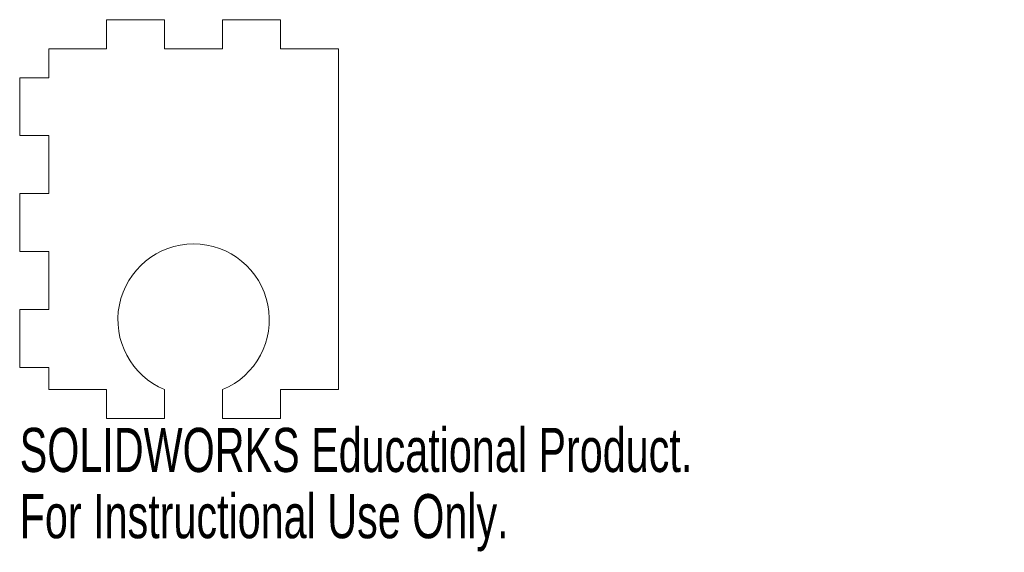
# Model space of a CAD drawing. Header units: inches. Extents: x 0 to 4.25, y -0.58 to 1.72.
import ezdxf

# ---------------------------------------------------------------- set-up
doc = ezdxf.new("R2010")
doc.units = ezdxf.units.IN
doc.header["$MEASUREMENT"] = 0
doc.styles.add('SLDTEXTSTYLE0', font='TXT', dxfattribs={"width": 0.7})

msp = doc.modelspace()

# ---------------------------------------------------------------- linework, layer by layer
at = {"color": 7, "linetype": 'Continuous', "lineweight": 15}
for p, q in [((0.625, 1.72), (0.375, 1.72)), ((0.375, 1.595), (0.375, 1.72)), ((0.625, 1.72), (0.625, 1.595)), ((1.125, 1.72), (0.875, 1.72)), ((0.875, 1.595), (0.875, 1.72)), ((1.125, 1.72), (1.125, 1.595)), ((0.125, 1.595), (0.375, 1.595)), ((0.125, 1.595), (0.125, 1.47)), ((0.625, 1.595), (0.875, 1.595)), ((1.125, 1.595), (1.375, 1.595)), ((1.375, 0.125), (1.375, 1.595)), ((0, 1.47), (0.125, 1.47)), ((0, 1.47), (0, 1.22)), ((0, 1.22), (0.125, 1.22)), ((0.125, 1.22), (0.125, 0.97)), ((0, 0.97), (0.125, 0.97)), ((0, 0.97), (0, 0.72)), ((0, 0.72), (0.125, 0.72)), ((0.125, 0.72), (0.125, 0.47)), ((0, 0.47), (0.125, 0.47)), ((0, 0.47), (0, 0.22)), ((0, 0.22), (0.125, 0.22)), ((0.125, 0.125), (0.125, 0.22)), ((0.375, 0.125), (0.125, 0.125)), ((0.375, 0), (0.375, 0.125)), ((0.625, 0.125), (0.625, 0)), ((0.875, 0), (0.875, 0.125)), ((1.125, 0.125), (1.125, 0)), ((1.375, 0.125), (1.125, 0.125)), ((0.375, 0), (0.625, 0)), ((0.875, 0), (1.125, 0))]:
    msp.add_line(p, q, dxfattribs=at)
msp.add_arc((0.75, 0.4266), 0.3265, 292.5091, 247.4909, dxfattribs=at)

# ---------------------------------------------------------------- texts
at = {"color": 7, "linetype": 'Continuous', "char_height": 0.1903, "attachment_point": 1, "style": 'SLDTEXTSTYLE0'}
for s, insert in [('SOLIDWORKS Educational Product.', (0, -0.0401)), ('For Instructional Use Only.', (0, -0.3256))]:
    msp.add_mtext(s, dxfattribs=dict(at, insert=insert))

doc.saveas('drawing.dxf')
